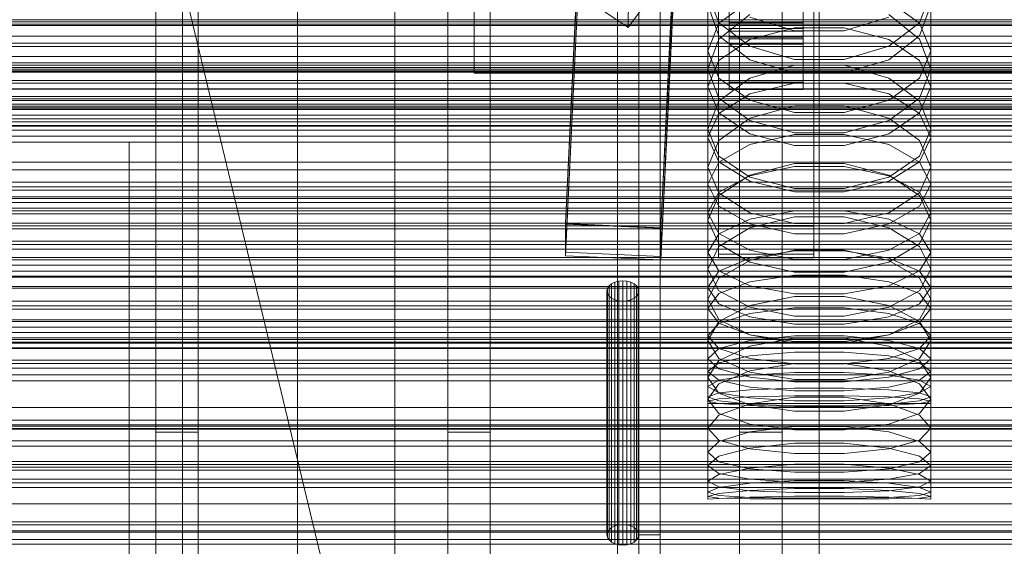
# Model space of a CAD drawing. Header units: millimetres. Extents: x -3490 to 61924, y -72580 to 6847.
# Tile 135 of 256: x -281 to -95, y -34676 to -34577. Entities that reach past the tile are written whole.
import ezdxf

# ---------------------------------------------------------------- set-up
doc = ezdxf.new("R2010")
doc.units = ezdxf.units.MM
for name, color, linetype, lineweight in [('COTAS_O', 1, 'Continuous', 0), ('COTAS_P', 1, 'Continuous', 0), ('frontal_briquetadora', 7, 'Continuous', 0), ('frontal_C01', 7, 'Continuous', 0), ('frontal_C02', 7, 'Continuous', 0), ('frontal_C03', 7, 'Continuous', 0), ('frontal_mezcladora', 7, 'Continuous', 0), ('frontal_secador', 7, 'Continuous', 0)]:
    doc.layers.add(name, color=color, linetype=linetype, lineweight=lineweight)
doc.dimstyles.new('R19_100', dxfattribs={"dimtxt": 250, "dimasz": 150, "dimexe": 150, "dimexo": 80, "dimgap": 100, "dimtad": 1, "dimtih": 1, "dimtoh": 1, "dimdsep": 46, "dimcen": 0.09, "dimadec": 0, "dimazin": 0, "dimtfac": 1, "dimtdec": 4, "dimtofl": 0, "dimtmove": 0, "dimatfit": 3, "dimfxl": 1, "dimtolj": 1, "dimtzin": 0, "dimarcsym": 0})

# ---------------------------------------------------------------- blocks, each defined once
blk = doc.blocks.new('DIM_R29_52')
at = {"layer": 'COTAS_P'}
for p, q in [((-1750, -34600), (-1600, -34555)), ((2600, -34600), (2450, -34555)), ((-1750, -35500), (-1750, -34600)), ((-1750, -34600), (2600, -34600)), ((-1750, -34600), (-1600, -34645)), ((2600, -34600), (2450, -34645)), ((2600, -35500), (2600, -34600))]:
    blk.add_line(p, q, dxfattribs=at)
blk.add_text('4350 P', height=250, dxfattribs=at).set_placement((425, -34500))
blk = doc.blocks.new('DIM_R29_58')
at = {"layer": 'COTAS_P'}
for p, q in [((-150, -32300), (550, -32300)), ((550, -32300), (505, -32450)), ((550, -34900), (550, -32300)), ((550, -32300), (595, -32450)), ((550, -34900), (505, -34750)), ((550, -34900), (595, -34750)), ((-150, -34900), (550, -34900))]:
    blk.add_line(p, q, dxfattribs=at)
blk.add_text('2600 P', height=250, rotation=90, dxfattribs=at).set_placement((450, -33600))
blk = doc.blocks.new('DIM_R29_60')
at = {"layer": 'COTAS_O'}
for p, q in [((-650, -33700), (50, -33700)), ((50, -33700), (5, -33850)), ((50, -34900), (50, -33700)), ((50, -33700), (95, -33850)), ((50, -34900), (5, -34750)), ((50, -34900), (95, -34750)), ((-650, -34900), (50, -34900))]:
    blk.add_line(p, q, dxfattribs=at)
blk.add_text('1200 O', height=250, rotation=90, dxfattribs=at).set_placement((-50, -34300))
blk = doc.blocks.new('DIM_R29_61')
at = {"layer": 'COTAS_O'}
for p, q in [((-650, -34200), (-500, -34155)), ((650, -34200), (500, -34155)), ((-650, -34900), (-650, -34200)), ((-650, -34200), (650, -34200)), ((-650, -34200), (-500, -34245)), ((650, -34200), (500, -34245)), ((650, -34900), (650, -34200))]:
    blk.add_line(p, q, dxfattribs=at)
blk.add_text('1300 O', height=250, dxfattribs=at).set_placement((0, -34100))
blk = doc.blocks.new('DIM_R29_66')
at = {"layer": 'COTAS_P'}
for p, q in [((-305, -34680), (395, -34680)), ((395, -34680), (350, -34830)), ((395, -36000), (395, -34680)), ((395, -34680), (440, -34830)), ((395, -36000), (350, -35850)), ((395, -36000), (440, -35850)), ((-305, -36000), (395, -36000))]:
    blk.add_line(p, q, dxfattribs=at)
blk.add_text('1320 P', height=250, rotation=90, dxfattribs=at).set_placement((295, -35340))

msp = doc.modelspace()

# ---------------------------------------------------------------- linework, layer by layer
at = {"layer": 'frontal_briquetadora'}
for p, q in [((-430, -33820), (-223.45, -34680)), ((-210, -34680), (-210, -33820)), ((-210, -34680), (-210, -34260)), ((-210, -34680), (-210, -34305)), ((-164, -34454.149), (-164, -34674)), ((-160, -34674), (-160, -34454.149)), ((-210, -34471), (-210, -34680)), ((-160, -34478.149), (-160, -34698)), ((-160, -34703.142), (-160, -34483.291)), ((-160, -34483.291), (-160, -34691.652)), ((-160, -34698.08), (-160, -34489.719)), ((-160, -34489.719), (-160, -34692.717)), ((-168, -34689.16), (-168, -34492.29)), ((-164, -34695.288), (-164, -34492.29)), ((-160, -34695.288), (-160, -34492.29)), ((-160, -34492.29), (-160, -34689.16)), ((-210, -34496), (-210, -34680)), ((-168, -34497.432), (-168, -34694.302)), ((-160, -34694.302), (-160, -34497.432)), ((-195, -34580), (-195, -34530)), ((-195, -34537), (-195, -34587)), ((-160, -34572.218), (-160, -34584.801)), ((-160, -34572.623), (-160, -34585.182)), ((-160, -34585.562), (-160, -34573.027)), ((-151, -34571.912), (-151, -34586.193)), ((-151, -34571.912), (-148.92, -34577.459)), ((-143.093, -34573.39), (-148.92, -34577.548)), ((-111.08, -34577.548), (-116.907, -34573.39)), ((-111.08, -34577.459), (-109, -34571.912)), ((-109, -34571.912), (-109, -34586.193)), ((-151, -34574.101), (-148.92, -34579.916)), ((-111.08, -34579.916), (-109, -34574.101)), ((-143.094, -34575.925), (-148.92, -34580.562)), ((-134.674, -34578.991), (-143.094, -34576.409)), ((-116.906, -34576.409), (-125.326, -34578.991)), ((-111.08, -34580.562), (-116.906, -34575.925)), ((-148.92, -34577.548), (-151, -34582.734)), ((-148.92, -34577.459), (-143.093, -34581.907)), ((-143.093, -34580.641), (-134.673, -34578.443)), ((-125.326, -34578.991), (-134.674, -34578.991)), ((-134.673, -34578.443), (-125.327, -34578.443)), ((-125.327, -34578.443), (-116.907, -34580.641)), ((-116.907, -34581.907), (-111.08, -34577.459)), ((-109, -34582.734), (-111.08, -34577.548)), ((-195, -34587), (-195, -34580)), ((195, -34580), (-195, -34580)), ((-148.92, -34580.562), (-151, -34586.193)), ((-148.92, -34579.916), (-143.094, -34584.461)), ((-148.92, -34584.6), (-143.093, -34580.641)), ((-116.907, -34580.641), (-111.08, -34584.6)), ((-116.906, -34584.461), (-111.08, -34579.916)), ((-109, -34586.193), (-111.08, -34580.562)), ((-151, -34582.734), (-151, -34597.535)), ((-151, -34582.734), (-148.92, -34587.919)), ((-143.093, -34581.907), (-134.673, -34584.376)), ((-125.327, -34584.376), (-116.907, -34581.907)), ((-111.08, -34587.919), (-109, -34582.734)), ((-109, -34582.734), (-109, -34597.535)), ((-151, -34589.538), (-148.92, -34584.6)), ((-143.094, -34584.461), (-134.674, -34586.939)), ((-134.673, -34584.376), (-125.327, -34584.376)), ((-125.326, -34586.939), (-116.906, -34584.461)), ((-111.08, -34584.6), (-109, -34589.538)), ((-160, -34584.801), (-160, -34596.589)), ((-160, -34585.182), (-160, -34596.944)), ((-160, -34597.299), (-160, -34585.562)), ((-148.92, -34591.656), (-151, -34586.193)), ((-143.094, -34587.908), (-134.674, -34585.444)), ((-134.674, -34585.444), (-125.326, -34585.444)), ((-125.326, -34585.444), (-116.906, -34587.908)), ((-109, -34586.193), (-111.08, -34591.656)), ((195, -34587), (-195, -34587)), ((-148.92, -34592.262), (-143.094, -34587.908)), ((-148.92, -34587.919), (-143.093, -34592.078)), ((-134.674, -34586.939), (-125.326, -34586.939)), ((-116.907, -34592.078), (-111.08, -34587.919)), ((-116.906, -34587.908), (-111.08, -34592.262)), ((-151, -34589.538), (-151, -34604.666)), ((-148.92, -34594.475), (-151, -34589.538)), ((-143.093, -34590.901), (-134.673, -34588.873)), ((-134.673, -34588.873), (-125.327, -34588.873)), ((-125.327, -34588.873), (-116.907, -34590.901)), ((-109, -34589.538), (-111.08, -34594.475)), ((-109, -34589.538), (-109, -34604.666)), ((-148.92, -34594.554), (-143.093, -34590.901)), ((-143.094, -34595.915), (-148.92, -34591.656)), ((-148.92, -34591.656), (-143.094, -34595.915)), ((-143.093, -34592.078), (-134.673, -34594.385)), ((-125.327, -34594.385), (-116.907, -34592.078)), ((-116.907, -34590.901), (-111.08, -34594.554)), ((-111.08, -34591.656), (-116.906, -34595.915)), ((-116.906, -34595.915), (-111.08, -34591.656)), ((-151, -34597.535), (-148.92, -34592.262)), ((-134.674, -34593.122), (-143.094, -34595.48)), ((-125.326, -34593.122), (-134.674, -34593.122)), ((-116.906, -34595.48), (-125.326, -34593.122)), ((-111.08, -34592.262), (-109, -34597.535)), ((-151, -34599.11), (-148.92, -34594.554)), ((-143.093, -34598.435), (-148.92, -34594.475)), ((-143.094, -34595.48), (-148.92, -34599.639)), ((-134.673, -34594.385), (-125.327, -34594.385)), ((-111.08, -34594.475), (-116.907, -34598.435)), ((-111.08, -34599.639), (-116.906, -34595.48)), ((-111.08, -34594.554), (-109, -34599.11)), ((-160, -34596.589), (-160, -34607.552)), ((-160, -34596.944), (-160, -34607.881)), ((-160, -34608.209), (-160, -34597.299)), ((-148.92, -34602.633), (-151, -34597.535)), ((-134.674, -34598.232), (-143.094, -34595.915)), ((-143.094, -34595.915), (-134.674, -34598.232)), ((-116.906, -34595.915), (-125.326, -34598.232)), ((-125.326, -34598.232), (-116.906, -34595.915)), ((-109, -34597.535), (-111.08, -34602.634)), ((-151, -34599.11), (-151, -34614.698)), ((-151, -34599.11), (-148.92, -34603.666)), ((-134.673, -34600.632), (-143.093, -34598.435)), ((-134.673, -34598.547), (-143.093, -34600.4)), ((-125.326, -34598.232), (-134.674, -34598.232)), ((-125.327, -34598.547), (-134.673, -34598.547)), ((-116.907, -34598.435), (-125.327, -34600.632)), ((-116.907, -34600.4), (-125.327, -34598.547)), ((-111.08, -34603.666), (-109, -34599.11)), ((-109, -34599.11), (-109, -34614.698)), ((-148.92, -34599.639), (-151, -34604.666)), ((-143.093, -34600.4), (-148.92, -34603.738)), ((-125.327, -34600.632), (-134.673, -34600.632)), ((-111.08, -34603.738), (-116.907, -34600.4)), ((-109, -34604.666), (-111.08, -34599.639)), ((-143.094, -34606.596), (-148.92, -34602.633)), ((-111.08, -34602.634), (-116.906, -34606.596)), ((-148.92, -34603.738), (-151, -34607.901)), ((-151, -34604.666), (-148.92, -34609.515)), ((-148.92, -34603.666), (-143.093, -34607.319)), ((-134.674, -34603.999), (-143.094, -34606.192)), ((-143.093, -34606.298), (-134.673, -34604.564)), ((-125.326, -34603.999), (-134.674, -34603.999)), ((-134.673, -34604.564), (-125.327, -34604.564)), ((-125.327, -34604.564), (-116.907, -34606.298)), ((-116.906, -34606.192), (-125.326, -34603.999)), ((-116.907, -34607.319), (-111.08, -34603.666)), ((-109, -34607.901), (-111.08, -34603.738)), ((-111.08, -34609.515), (-109, -34604.666)), ((-143.094, -34606.192), (-148.92, -34610.051)), ((-148.92, -34609.422), (-143.093, -34606.298)), ((-134.674, -34608.746), (-143.094, -34606.596)), ((-116.906, -34606.596), (-125.326, -34608.746)), ((-116.907, -34606.298), (-111.08, -34609.422)), ((-111.08, -34610.051), (-116.906, -34606.192)), ((-160, -34607.552), (-160, -34617.661)), ((-160, -34607.881), (-160, -34617.962)), ((-160, -34618.263), (-160, -34608.209)), ((-151, -34607.901), (-151, -34623.913)), ((-151, -34607.901), (-148.92, -34612.065)), ((-143.093, -34607.319), (-134.673, -34609.347)), ((-125.326, -34608.746), (-134.674, -34608.746)), ((-125.327, -34609.347), (-116.907, -34607.319)), ((-111.08, -34612.065), (-109, -34607.901)), ((-109, -34607.901), (-109, -34623.913)), ((-151, -34613.318), (-148.92, -34609.422)), ((-148.92, -34610.051), (-151, -34614.698)), ((-148.92, -34609.515), (-143.094, -34613.274)), ((-134.673, -34609.347), (-125.327, -34609.347)), ((-116.906, -34613.274), (-111.08, -34609.515)), ((-111.08, -34609.422), (-109, -34613.318)), ((-109, -34614.698), (-111.08, -34610.051)), ((-148.92, -34612.065), (-143.093, -34615.403)), ((-116.907, -34615.403), (-111.08, -34612.065)), ((-151, -34613.318), (-151, -34629.59)), ((-148.92, -34617.214), (-151, -34613.318)), ((-143.094, -34613.274), (-134.674, -34615.311)), ((-143.094, -34616.105), (-134.674, -34614.083)), ((-143.093, -34614.479), (-134.673, -34612.927)), ((-134.674, -34614.083), (-125.326, -34614.083)), ((-134.673, -34612.927), (-125.327, -34612.927)), ((-125.327, -34612.927), (-116.907, -34614.479)), ((-125.326, -34615.311), (-116.906, -34613.274)), ((-125.326, -34614.083), (-116.906, -34616.105)), ((-109, -34613.318), (-111.08, -34617.214)), ((-109, -34613.318), (-109, -34629.59)), ((-148.92, -34619.163), (-151, -34614.698)), ((-148.92, -34617.275), (-143.093, -34614.479)), ((-148.92, -34619.655), (-143.094, -34616.105)), ((-143.093, -34615.403), (-134.673, -34617.256)), ((-134.674, -34615.311), (-125.326, -34615.311)), ((-125.327, -34617.256), (-116.907, -34615.403)), ((-116.907, -34614.479), (-111.08, -34617.275)), ((-116.906, -34616.105), (-111.08, -34619.655)), ((-109, -34614.698), (-111.08, -34619.163)), ((-160, -34617.661), (-160, -34626.89)), ((-160, -34617.962), (-160, -34627.164)), ((-151, -34620.762), (-148.92, -34617.275)), ((-143.093, -34620.338), (-148.92, -34617.214)), ((-134.673, -34617.256), (-125.327, -34617.256)), ((-111.08, -34617.214), (-116.907, -34620.338)), ((-111.08, -34617.275), (-109, -34620.762)), ((-160, -34627.437), (-160, -34618.263)), ((-151, -34623.913), (-148.92, -34619.655)), ((-143.094, -34622.61), (-148.92, -34619.163)), ((-111.08, -34619.163), (-116.906, -34622.61)), ((-111.08, -34619.655), (-109, -34623.913)), ((-151, -34620.762), (-151, -34637.392)), ((-151, -34620.762), (-148.92, -34624.249)), ((-134.674, -34620.353), (-143.094, -34622.259)), ((-134.673, -34622.072), (-143.093, -34620.338)), ((-134.673, -34620.476), (-143.093, -34621.842)), ((-125.326, -34620.353), (-134.674, -34620.353)), ((-125.327, -34620.476), (-134.673, -34620.476)), ((-116.907, -34620.338), (-125.327, -34622.072)), ((-116.907, -34621.842), (-125.327, -34620.476)), ((-116.906, -34622.259), (-125.326, -34620.353)), ((-111.08, -34624.249), (-109, -34620.762)), ((-109, -34620.762), (-109, -34637.392)), ((-143.093, -34621.842), (-148.92, -34624.303)), ((-143.094, -34622.259), (-148.92, -34625.598)), ((-134.674, -34624.472), (-143.094, -34622.61)), ((-125.327, -34622.072), (-134.673, -34622.072)), ((-116.906, -34622.61), (-125.326, -34624.472)), ((-111.08, -34624.303), (-116.907, -34621.842)), ((-111.08, -34625.598), (-116.906, -34622.259)), ((-148.92, -34627.982), (-151, -34623.913)), ((-148.92, -34624.303), (-151, -34627.373)), ((-148.92, -34624.249), (-143.093, -34627.045)), ((-143.093, -34626.287), (-134.673, -34625.047)), ((-125.326, -34624.472), (-134.674, -34624.472)), ((-134.673, -34625.047), (-125.327, -34625.047)), ((-125.327, -34625.047), (-116.907, -34626.287)), ((-116.907, -34627.045), (-111.08, -34624.249)), ((-109, -34623.913), (-111.08, -34627.982)), ((-109, -34627.373), (-111.08, -34624.303)), ((-169.898, -34627.538), (-169.598, -34627.073)), ((-169.598, -34627.073), (-169.121, -34626.674)), ((-169.598, -34627.073), (-169.598, -34673.036)), ((-169.121, -34626.674), (-168.5, -34626.367)), ((-169.121, -34626.674), (-169.121, -34672.636)), ((-168.5, -34626.367), (-167.776, -34626.175)), ((-168.5, -34626.367), (-168.5, -34672.33)), ((-167.776, -34626.175), (-167, -34626.109)), ((-167.776, -34626.175), (-167.776, -34672.137)), ((-167, -34626.109), (-166.224, -34626.175)), ((-167, -34626.109), (-167, -34672.072)), ((-166.224, -34626.175), (-165.5, -34626.367)), ((-166.224, -34626.175), (-166.224, -34672.137)), ((-165.5, -34626.367), (-164.879, -34626.674)), ((-165.5, -34626.367), (-165.5, -34672.33)), ((-164.879, -34626.674), (-164.402, -34627.073)), ((-164.879, -34626.674), (-164.879, -34672.636)), ((-164.402, -34627.073), (-164.102, -34627.538)), ((-164.402, -34627.073), (-164.402, -34673.036)), ((-160, -34626.89), (-160, -34635.216)), ((-160, -34627.164), (-160, -34635.461)), ((-148.92, -34625.598), (-151, -34629.59)), ((-148.92, -34628.522), (-143.093, -34626.287)), ((-143.093, -34627.045), (-134.673, -34628.597)), ((-125.327, -34628.597), (-116.907, -34627.045)), ((-116.907, -34626.287), (-111.08, -34628.522)), ((-109, -34629.59), (-111.08, -34625.598)), ((-170, -34628.037), (-169.898, -34627.538)), ((-169.898, -34628.536), (-170, -34628.037)), ((-170, -34674), (-170, -34628.037)), ((-169.898, -34627.538), (-169.898, -34673.501)), ((-169.598, -34629.002), (-169.898, -34628.536)), ((-169.898, -34628.536), (-169.898, -34674.499)), ((-169.121, -34629.401), (-169.598, -34629.002)), ((-169.598, -34629.002), (-169.598, -34674.964)), ((-164.402, -34629.002), (-164.879, -34629.401)), ((-164.102, -34628.536), (-164.402, -34629.002)), ((-164.402, -34629.002), (-164.402, -34674.964)), ((-164.102, -34627.538), (-164, -34628.037)), ((-164.102, -34627.538), (-164.102, -34673.501)), ((-164, -34628.037), (-164.102, -34628.536)), ((-164.102, -34628.536), (-164.102, -34674.499)), ((-164, -34628.037), (-164, -34674)), ((-160, -34635.706), (-160, -34627.437)), ((-151, -34627.373), (-151, -34644.321)), ((-151, -34627.373), (-148.92, -34630.442)), ((-151, -34631.309), (-148.92, -34628.522)), ((-143.094, -34631.109), (-148.92, -34627.982)), ((-134.674, -34629.063), (-143.094, -34630.791)), ((-125.326, -34629.063), (-134.674, -34629.063)), ((-134.673, -34628.597), (-125.327, -34628.597)), ((-116.906, -34630.791), (-125.326, -34629.063)), ((-111.08, -34627.982), (-116.906, -34631.109)), ((-111.08, -34630.442), (-109, -34627.373)), ((-111.08, -34628.522), (-109, -34631.309)), ((-109, -34627.373), (-109, -34644.321)), ((-168.5, -34629.707), (-169.121, -34629.401)), ((-169.121, -34629.401), (-169.121, -34675.364)), ((-167.776, -34629.9), (-168.5, -34629.707)), ((-168.5, -34629.707), (-168.5, -34675.67)), ((-167, -34629.966), (-167.776, -34629.9)), ((-167.776, -34629.9), (-167.776, -34675.863)), ((-166.224, -34629.9), (-167, -34629.966)), ((-167, -34629.966), (-167, -34675.928)), ((-165.5, -34629.707), (-166.224, -34629.9)), ((-166.224, -34629.9), (-166.224, -34675.863)), ((-164.879, -34629.401), (-165.5, -34629.707)), ((-165.5, -34629.707), (-165.5, -34675.67)), ((-164.879, -34629.401), (-164.879, -34675.364)), ((-151, -34629.59), (-148.92, -34633.39)), ((-148.92, -34630.442), (-143.093, -34632.904)), ((-143.094, -34630.791), (-148.92, -34633.807)), ((-116.907, -34632.904), (-111.08, -34630.442)), ((-111.08, -34633.807), (-116.906, -34630.791)), ((-111.08, -34633.39), (-109, -34629.59)), ((-151, -34631.309), (-151, -34648.447)), ((-148.92, -34634.097), (-151, -34631.309)), ((-148.92, -34634.139), (-143.093, -34632.248)), ((-134.674, -34632.791), (-143.094, -34631.109)), ((-143.093, -34632.248), (-134.673, -34631.199)), ((-143.093, -34632.904), (-134.673, -34634.27)), ((-125.326, -34632.791), (-134.674, -34632.791)), ((-134.673, -34631.199), (-125.327, -34631.199)), ((-125.327, -34631.199), (-116.907, -34632.248)), ((-125.327, -34634.27), (-116.907, -34632.904)), ((-116.906, -34631.109), (-125.326, -34632.791)), ((-116.907, -34632.248), (-111.08, -34634.139)), ((-109, -34631.309), (-111.08, -34634.097)), ((-109, -34631.309), (-109, -34648.447)), ((-148.92, -34633.807), (-151, -34637.392)), ((-151, -34636.498), (-148.92, -34634.139)), ((-148.92, -34633.39), (-143.094, -34636.299)), ((-143.093, -34636.332), (-148.92, -34634.097)), ((-134.673, -34634.27), (-125.327, -34634.27)), ((-111.08, -34634.097), (-116.907, -34636.332)), ((-116.906, -34636.299), (-111.08, -34633.39)), ((-109, -34637.392), (-111.08, -34633.807)), ((-111.08, -34634.139), (-109, -34636.498)), ((-160, -34635.216), (-160, -34642.617)), ((-160, -34635.461), (-160, -34642.833)), ((-160, -34643.049), (-160, -34635.706)), ((-151, -34636.498), (-151, -34653.884)), ((-151, -34636.498), (-148.92, -34638.856)), ((-143.094, -34636.299), (-134.674, -34637.86)), ((-134.673, -34637.572), (-143.093, -34636.332)), ((-134.673, -34636.493), (-143.093, -34637.349)), ((-125.327, -34636.493), (-134.673, -34636.493)), ((-116.907, -34636.332), (-125.327, -34637.572)), ((-116.907, -34637.349), (-125.327, -34636.493)), ((-125.326, -34637.86), (-116.906, -34636.299)), ((-111.08, -34638.856), (-109, -34636.498)), ((-109, -34636.498), (-109, -34653.884)), ((-148.92, -34640.781), (-151, -34637.392)), ((-143.093, -34637.349), (-148.92, -34638.892)), ((-148.92, -34641.151), (-143.094, -34638.466)), ((-143.094, -34638.466), (-134.674, -34636.92)), ((-134.674, -34636.92), (-125.326, -34636.92)), ((-134.674, -34637.86), (-125.326, -34637.86)), ((-125.327, -34637.572), (-134.673, -34637.572)), ((-125.326, -34636.92), (-116.906, -34638.466)), ((-111.08, -34638.892), (-116.907, -34637.349)), ((-116.906, -34638.466), (-111.08, -34641.151)), ((-109, -34637.392), (-111.08, -34640.781)), ((-148.92, -34638.892), (-151, -34640.815)), ((-148.92, -34638.856), (-143.093, -34640.747)), ((-148.92, -34641.573), (-143.093, -34640.265)), ((-143.093, -34640.265), (-134.673, -34639.539)), ((-134.673, -34639.539), (-125.327, -34639.539)), ((-125.327, -34639.539), (-116.907, -34640.265)), ((-116.907, -34640.747), (-111.08, -34638.856)), ((-116.907, -34640.265), (-111.08, -34641.573)), ((-109, -34640.815), (-111.08, -34638.892)), ((-151, -34640.815), (-151, -34658.409)), ((-151, -34640.815), (-148.92, -34642.739)), ((-151, -34644.321), (-148.92, -34641.151)), ((-151, -34643.204), (-148.92, -34641.573)), ((-143.094, -34643.357), (-148.92, -34640.781)), ((-134.674, -34641.675), (-143.094, -34643.097)), ((-143.093, -34640.747), (-134.673, -34641.797)), ((-125.326, -34641.675), (-134.674, -34641.675)), ((-134.673, -34641.797), (-125.327, -34641.797)), ((-125.327, -34641.797), (-116.907, -34640.747)), ((-116.906, -34643.097), (-125.326, -34641.675)), ((-111.08, -34640.781), (-116.906, -34643.357)), ((-111.08, -34642.739), (-109, -34640.815)), ((-111.08, -34641.151), (-109, -34644.321)), ((-111.08, -34641.573), (-109, -34643.204)), ((-109, -34640.815), (-109, -34658.409)), ((-160, -34642.617), (-160, -34649.075)), ((-160, -34642.833), (-160, -34649.261)), ((-160, -34649.447), (-160, -34643.049)), ((-151, -34643.204), (-151, -34660.914)), ((-148.92, -34644.835), (-151, -34643.204)), ((-148.92, -34642.739), (-143.093, -34644.281)), ((-143.094, -34643.097), (-148.92, -34645.558)), ((-148.92, -34644.859), (-143.093, -34643.905)), ((-134.674, -34644.733), (-143.094, -34643.357)), ((-143.093, -34643.905), (-134.673, -34643.376)), ((-134.673, -34643.376), (-125.327, -34643.376)), ((-125.327, -34643.376), (-116.907, -34643.905)), ((-116.906, -34643.357), (-125.326, -34644.733)), ((-116.907, -34644.281), (-111.08, -34642.739)), ((-116.907, -34643.905), (-111.08, -34644.859)), ((-111.08, -34645.558), (-116.906, -34643.097)), ((-109, -34643.204), (-111.08, -34644.835)), ((-109, -34643.204), (-109, -34660.914)), ((-148.92, -34647.291), (-151, -34644.321)), ((-151, -34646.048), (-148.92, -34644.859)), ((-148.92, -34645.558), (-151, -34648.447)), ((-143.093, -34646.144), (-148.92, -34644.835)), ((-143.093, -34644.281), (-134.673, -34645.137)), ((-125.326, -34644.733), (-134.674, -34644.733)), ((-134.673, -34645.137), (-125.327, -34645.137)), ((-125.327, -34645.137), (-116.907, -34644.281)), ((-111.08, -34644.835), (-116.907, -34646.144)), ((-109, -34644.321), (-111.08, -34647.291)), ((-111.08, -34644.859), (-109, -34646.048)), ((-109, -34648.447), (-111.08, -34645.558)), ((-151, -34646.048), (-151, -34663.894)), ((-151, -34646.048), (-148.92, -34647.238)), ((-148.92, -34647.254), (-151, -34647.998)), ((-143.093, -34646.656), (-148.92, -34647.254)), ((-148.92, -34647.238), (-143.093, -34648.191)), ((-143.094, -34649.528), (-148.92, -34647.291)), ((-134.673, -34646.869), (-143.093, -34646.144)), ((-134.673, -34646.325), (-143.093, -34646.656)), ((-125.327, -34646.325), (-134.673, -34646.325)), ((-125.327, -34646.869), (-134.673, -34646.869)), ((-116.907, -34646.144), (-125.327, -34646.869)), ((-116.907, -34646.656), (-125.327, -34646.325)), ((-111.08, -34647.254), (-116.907, -34646.656)), ((-116.907, -34648.191), (-111.08, -34647.238)), ((-111.08, -34647.291), (-116.906, -34649.528)), ((-111.08, -34647.238), (-109, -34646.048)), ((-109, -34647.998), (-111.08, -34647.254)), ((-109, -34646.048), (-109, -34663.894)), ((-160, -34649.075), (-160, -34654.572)), ((-160, -34649.261), (-160, -34654.728)), ((-160, -34654.883), (-160, -34649.447)), ((-151, -34647.998), (-151, -34665.938)), ((-151, -34647.998), (-148.92, -34648.743)), ((-151, -34648.799), (-148.92, -34648.352)), ((-151, -34648.447), (-148.92, -34651.133)), ((-151, -34648.799), (-151, -34666.778)), ((-148.92, -34649.246), (-151, -34648.799)), ((-151, -34649.25), (-151, -34667.25)), ((-151, -34649.25), (-148.92, -34649.25)), ((-148.92, -34648.352), (-143.093, -34647.994)), ((-148.92, -34648.743), (-143.093, -34649.34)), ((-143.093, -34649.605), (-148.92, -34649.246)), ((-148.92, -34649.25), (-143.093, -34649.25)), ((-143.094, -34649.303), (-148.92, -34651.424)), ((-134.674, -34648.069), (-143.094, -34649.303)), ((-134.674, -34650.715), (-143.094, -34649.528)), ((-143.093, -34647.994), (-134.673, -34647.795)), ((-143.093, -34648.191), (-134.673, -34648.721)), ((-143.093, -34649.25), (-134.673, -34649.25)), ((-143.093, -34649.34), (-134.673, -34649.671)), ((-134.673, -34649.804), (-143.093, -34649.605)), ((-125.326, -34648.069), (-134.674, -34648.069)), ((-134.673, -34647.795), (-125.327, -34647.795)), ((-134.673, -34648.721), (-125.327, -34648.721)), ((-134.673, -34649.25), (-125.327, -34649.25)), ((-125.327, -34647.795), (-116.907, -34647.994)), ((-125.327, -34648.721), (-116.907, -34648.191)), ((-125.327, -34649.25), (-116.907, -34649.25)), ((-125.327, -34649.671), (-116.907, -34649.34)), ((-116.907, -34649.605), (-125.327, -34649.804)), ((-116.906, -34649.303), (-125.326, -34648.069)), ((-116.906, -34649.528), (-125.326, -34650.715)), ((-116.907, -34647.994), (-111.08, -34648.352)), ((-116.907, -34649.34), (-111.08, -34648.743)), ((-111.08, -34649.246), (-116.907, -34649.605)), ((-116.907, -34649.25), (-111.08, -34649.25)), ((-111.08, -34651.424), (-116.906, -34649.303)), ((-111.08, -34648.743), (-109, -34647.998)), ((-111.08, -34648.352), (-109, -34648.799)), ((-111.08, -34651.133), (-109, -34648.447)), ((-109, -34648.799), (-111.08, -34649.246)), ((-111.08, -34649.25), (-109, -34649.25)), ((-109, -34647.998), (-109, -34665.938)), ((-109, -34648.799), (-109, -34666.778)), ((-109, -34649.25), (-109, -34667.25)), ((-148.92, -34651.424), (-151, -34653.884)), ((-148.92, -34651.133), (-143.094, -34653.142)), ((-125.326, -34650.715), (-134.674, -34650.715)), ((-134.673, -34649.671), (-125.327, -34649.671)), ((-125.327, -34649.804), (-134.673, -34649.804)), ((-116.906, -34653.142), (-111.08, -34651.133)), ((-109, -34653.884), (-111.08, -34651.424)), ((-143.094, -34653.142), (-134.674, -34654.2)), ((-125.326, -34654.2), (-116.906, -34653.142)), ((-160, -34654.572), (-160, -34659.095)), ((-160, -34654.728), (-160, -34659.221)), ((-160, -34659.345), (-160, -34654.883)), ((-148.92, -34656.141), (-151, -34653.884)), ((-148.92, -34656.382), (-143.094, -34654.607)), ((-143.094, -34654.607), (-134.674, -34653.565)), ((-134.674, -34653.565), (-125.326, -34653.565)), ((-134.674, -34654.2), (-125.326, -34654.2)), ((-125.326, -34653.565), (-116.906, -34654.607)), ((-116.906, -34654.607), (-111.08, -34656.382)), ((-109, -34653.884), (-111.08, -34656.141)), ((-151, -34658.409), (-148.92, -34656.382)), ((-143.094, -34657.802), (-148.92, -34656.141)), ((-134.674, -34656.722), (-143.094, -34657.636)), ((-125.326, -34656.723), (-134.674, -34656.722)), ((-116.906, -34657.636), (-125.326, -34656.723)), ((-111.08, -34656.141), (-116.906, -34657.802)), ((-111.08, -34656.382), (-109, -34658.409)), ((-148.92, -34660.23), (-151, -34658.409)), ((-143.094, -34657.636), (-148.92, -34659.178)), ((-134.674, -34658.667), (-143.094, -34657.802)), ((-125.326, -34658.667), (-134.674, -34658.667)), ((-116.906, -34657.802), (-125.326, -34658.667)), ((-111.08, -34659.178), (-116.906, -34657.636)), ((-109, -34658.409), (-111.08, -34660.23)), ((-160, -34659.095), (-160, -34662.632)), ((-160, -34659.221), (-160, -34662.727)), ((-160, -34662.82), (-160, -34659.345)), ((-148.92, -34659.178), (-151, -34660.914)), ((-143.094, -34661.54), (-148.92, -34660.23)), ((-134.674, -34660.692), (-143.094, -34661.41)), ((-125.326, -34660.692), (-134.674, -34660.692)), ((-116.906, -34661.41), (-125.326, -34660.692)), ((-111.08, -34660.23), (-116.906, -34661.54)), ((-109, -34660.914), (-111.08, -34659.178)), ((-151, -34660.914), (-148.92, -34662.441)), ((-148.92, -34662.6), (-151, -34663.894)), ((-143.094, -34661.41), (-148.92, -34662.6)), ((-148.92, -34662.441), (-143.094, -34663.515)), ((-134.674, -34662.209), (-143.094, -34661.54)), ((-125.326, -34662.209), (-134.674, -34662.209)), ((-116.906, -34661.54), (-125.326, -34662.209)), ((-111.08, -34662.6), (-116.906, -34661.41)), ((-116.906, -34663.515), (-111.08, -34662.441)), ((-111.08, -34662.441), (-109, -34660.914)), ((-109, -34663.894), (-111.08, -34662.6)), ((-160, -34662.632), (-160, -34665.174)), ((-160, -34662.727), (-160, -34665.237)), ((-160, -34665.3), (-160, -34662.82)), ((-148.92, -34664.979), (-151, -34663.894)), ((-148.92, -34665.088), (-143.094, -34664.254)), ((-143.094, -34663.515), (-134.674, -34664.053)), ((-143.094, -34664.254), (-134.674, -34663.732)), ((-134.674, -34663.732), (-125.326, -34663.732)), ((-134.674, -34664.053), (-125.326, -34664.053)), ((-125.326, -34664.053), (-116.906, -34663.515)), ((-125.326, -34663.732), (-116.906, -34664.254)), ((-116.906, -34664.254), (-111.08, -34665.088)), ((-109, -34663.894), (-111.08, -34664.979)), ((-160, -34665.174), (-160, -34666.715)), ((-160, -34665.237), (-160, -34666.747)), ((-160, -34666.778), (-160, -34665.3)), ((-151, -34665.938), (-148.92, -34665.088)), ((-148.92, -34666.577), (-151, -34665.938)), ((-148.92, -34666.225), (-151, -34666.778)), ((-143.094, -34665.696), (-148.92, -34664.979)), ((-143.094, -34665.629), (-148.92, -34666.225)), ((-134.674, -34665.239), (-143.094, -34665.629)), ((-134.674, -34666.036), (-143.094, -34665.696)), ((-125.326, -34665.239), (-134.674, -34665.239)), ((-125.326, -34666.036), (-134.674, -34666.036)), ((-116.906, -34665.629), (-125.326, -34665.239)), ((-116.906, -34665.696), (-125.326, -34666.036)), ((-111.08, -34664.979), (-116.906, -34665.696)), ((-111.08, -34666.225), (-116.906, -34665.629)), ((-111.08, -34665.088), (-109, -34665.938)), ((-109, -34665.938), (-111.08, -34666.577)), ((-109, -34666.778), (-111.08, -34666.225)), ((-160, -34666.715), (-160, -34667.25)), ((-160, -34666.747), (-160, -34667.25)), ((-160, -34667.25), (-160, -34666.778)), ((-151, -34666.778), (-148.92, -34667.119)), ((-148.92, -34667.144), (-151, -34667.25)), ((-143.094, -34666.937), (-148.92, -34666.577)), ((-143.094, -34666.906), (-148.92, -34667.144)), ((-148.92, -34667.119), (-143.094, -34667.24)), ((-134.674, -34666.715), (-143.094, -34666.906)), ((-134.674, -34667.078), (-143.094, -34666.937)), ((-143.094, -34667.24), (-134.674, -34667.248)), ((-125.326, -34666.715), (-134.674, -34666.715)), ((-125.326, -34667.078), (-134.674, -34667.078)), ((-134.674, -34667.248), (-125.326, -34667.248)), ((-116.906, -34666.906), (-125.326, -34666.715)), ((-116.906, -34666.937), (-125.326, -34667.078)), ((-125.326, -34667.248), (-116.906, -34667.24)), ((-111.08, -34666.577), (-116.906, -34666.937)), ((-111.08, -34667.144), (-116.906, -34666.906)), ((-116.906, -34667.24), (-111.08, -34667.119)), ((-111.08, -34667.119), (-109, -34666.778)), ((-109, -34667.25), (-111.08, -34667.144)), ((-169.898, -34673.501), (-170, -34674)), ((-169.598, -34673.036), (-169.898, -34673.501)), ((-169.121, -34672.636), (-169.598, -34673.036)), ((-168.5, -34672.33), (-169.121, -34672.636)), ((-167.776, -34672.137), (-168.5, -34672.33)), ((-167, -34672.072), (-167.776, -34672.137)), ((-166.224, -34672.137), (-167, -34672.072)), ((-165.5, -34672.33), (-166.224, -34672.137)), ((-164.879, -34672.636), (-165.5, -34672.33)), ((-164.402, -34673.036), (-164.879, -34672.636)), ((-164.102, -34673.501), (-164.402, -34673.036)), ((-164, -34674), (-164.102, -34673.501)), ((-170, -34674), (-169.898, -34674.499)), ((-169.898, -34674.499), (-169.598, -34674.964)), ((-169.598, -34674.964), (-169.121, -34675.364)), ((-169.121, -34675.364), (-168.5, -34675.67)), ((-165.5, -34675.67), (-164.879, -34675.364)), ((-164.879, -34675.364), (-164.402, -34674.964)), ((-164.402, -34674.964), (-164.102, -34674.499)), ((-164.102, -34674.499), (-164, -34674)), ((-164, -34674), (-164, -34695.288)), ((-164, -34674), (-160, -34674)), ((-160, -34695.288), (-160, -34674)), ((-168.5, -34675.67), (-167.776, -34675.863)), ((-167.776, -34675.863), (-167, -34675.928)), ((-167, -34675.928), (-166.224, -34675.863)), ((-166.224, -34675.863), (-165.5, -34675.67))]:
    msp.add_line(p, q, dxfattribs=at)
at = {"layer": 'frontal_C01'}
for p, q in [((-250, -33373.251), (-250, -35948.844)), ((-250, -35953.656), (-250, -33378.064)), ((-228.298, -34453.88), (-228.298, -34716.493)), ((-228.298, -34722.274), (-228.298, -34459.66)), ((-130, -34782.805), (-130, -34520.192)), ((-130, -34525.972), (-130, -34788.585)), ((-147, -34577.472), (-147, -34531.249)), ((-133, -34531.249), (-133, -34577.472)), ((-147, -34533.945), (-147, -34580.168)), ((-133, -34580.168), (-133, -34533.945)), ((-177.811, -34615.322), (-174.943, -34555.534)), ((-156.962, -34556.333), (-159.83, -34616.122)), ((-177.811, -34620.716), (-174.943, -34560.927)), ((-159.83, -34621.515), (-156.962, -34561.727)), ((-147, -34579.051), (-147, -34566.109)), ((-133, -34566.109), (-133, -34579.051)), ((-149, -34615.721), (-149, -34569.884)), ((-131, -34569.884), (-131, -34615.721)), ((-149, -34621.113), (-149, -34575.276)), ((-131, -34621.113), (-131, -34575.276)), ((-147, -34575.739), (-147, -34588.68)), ((-133, -34588.68), (-133, -34575.739)), ((-133, -34577.472), (-147, -34577.472)), ((-147, -34577.472), (-147, -34580.168)), ((-133, -34579.051), (-147, -34579.051)), ((-147, -34579.051), (-147, -34588.68)), ((-133, -34580.168), (-133, -34577.472)), ((-133, -34588.68), (-133, -34579.051)), ((-147, -34580.168), (-133, -34580.168)), ((430, -34586.343), (-430, -34586.343)), ((-147, -34588.68), (-133, -34588.68)), ((430, -34591.343), (-430, -34591.343)), ((-425, -34610.606), (425, -34610.606)), ((-159.83, -34616.122), (-177.811, -34615.322)), ((-177.811, -34615.322), (-177.811, -34620.716)), ((-159.83, -34621.515), (-159.83, -34616.122)), ((-131, -34615.721), (-149, -34615.721)), ((-149, -34615.721), (-149, -34621.113)), ((-131, -34621.113), (-131, -34615.721)), ((-177.811, -34620.716), (-159.83, -34621.515)), ((-149, -34621.113), (-131, -34621.113)), ((425, -34622.162), (-425, -34622.162)), ((425, -34624.302), (-425, -34624.302)), ((-425, -34635.858), (425, -34635.858)), ((-450, -34660.756), (450, -34660.756)), ((450, -34671.541), (-450, -34671.541))]:
    msp.add_line(p, q, dxfattribs=at)
at = {"layer": 'frontal_C02'}
for p, q in [((-250, -32921.727), (-250, -35767.183)), ((-250, -35771.953), (-250, -32926.497)), ((-228.298, -34455.696), (-228.298, -34746.19)), ((-228.298, -34751.921), (-228.298, -34461.426)), ((-130, -34811.926), (-130, -34521.432)), ((-130, -34527.162), (-130, -34817.656)), ((-147, -34578.55), (-147, -34532.731)), ((-133, -34532.731), (-133, -34578.55)), ((-147, -34535.712), (-147, -34581.53)), ((-133, -34581.53), (-133, -34535.712)), ((-177.811, -34615.423), (-174.943, -34556.157)), ((-156.962, -34556.95), (-159.83, -34616.216)), ((-177.811, -34621.385), (-174.943, -34562.119)), ((-165.983, -34578.34), (-165.926, -34564.033)), ((-159.83, -34622.178), (-156.962, -34562.912)), ((-147, -34580.515), (-147, -34566.209)), ((-133, -34566.209), (-133, -34580.515)), ((-177.451, -34570.671), (-165.983, -34578.34)), ((-165.983, -34578.34), (-160.247, -34570.523)), ((-149, -34615.818), (-149, -34570.382)), ((-131, -34570.382), (-131, -34615.818)), ((-149, -34621.779), (-149, -34576.343)), ((-147, -34575.754), (-147, -34590.061)), ((-133, -34590.061), (-133, -34575.754)), ((-131, -34621.779), (-131, -34576.343)), ((-133, -34578.55), (-147, -34578.55)), ((-147, -34578.55), (-147, -34581.53)), ((-133, -34581.53), (-133, -34578.55)), ((-133, -34580.515), (-147, -34580.515)), ((-147, -34580.515), (-147, -34590.061)), ((-133, -34590.061), (-133, -34580.515)), ((-147, -34581.53), (-133, -34581.53)), ((-147, -34590.061), (-133, -34590.061)), ((-450, -34591.833), (450, -34591.833)), ((450, -34603.756), (-450, -34603.756)), ((-425, -34610.274), (425, -34610.274)), ((-159.83, -34616.216), (-177.811, -34615.423)), ((-177.811, -34615.423), (-177.811, -34621.385)), ((-159.83, -34622.178), (-159.83, -34616.216)), ((-131, -34615.818), (-149, -34615.818)), ((-149, -34615.818), (-149, -34621.779)), ((-131, -34621.779), (-131, -34615.818)), ((425, -34621.728), (-425, -34621.728)), ((-177.811, -34621.385), (-159.83, -34622.178)), ((-149, -34621.779), (-131, -34621.779)), ((450, -34625.243), (-450, -34625.243)), ((425, -34625.415), (-425, -34625.415)), ((-450, -34637.165), (450, -34637.165)), ((-425, -34636.869), (425, -34636.869))]:
    msp.add_line(p, q, dxfattribs=at)
at = {"layer": 'frontal_C03'}
for p, q in [((-1250, -34579.978), (1250, -34579.978)), ((-1250, -34581.934), (1250, -34581.934)), ((1250, -34585.042), (-1250, -34585.042)), ((1250, -34585.923), (-1250, -34585.923)), ((1250, -34586.576), (-1250, -34586.576)), ((-1250, -34586.781), (1250, -34586.781)), ((-1250, -34588.377), (1250, -34588.377)), ((1250, -34588.884), (-1250, -34588.884)), ((-1250, -34589.941), (1250, -34589.941)), ((-1250, -34592.097), (1250, -34592.097)), ((1250, -34592.793), (-1250, -34592.793)), ((-1250, -34593.226), (1250, -34593.226)), ((1250, -34593.851), (-1250, -34593.851)), ((-1250, -34595.564), (1250, -34595.564)), ((-1250, -34596.148), (1250, -34596.148)), ((1250, -34596.158), (-1250, -34596.158)), ((1250, -34596.812), (-1250, -34596.812)), ((-1250, -34596.946), (1250, -34596.946)), ((1250, -34597.693), (-1250, -34597.693)), ((1250, -34607.499), (-1250, -34607.499)), ((1250, -34608.381), (-1250, -34608.381)), ((1250, -34609.034), (-1250, -34609.034)), ((1250, -34611.342), (-1250, -34611.342)), ((-1250, -34612.399), (1250, -34612.399)), ((-1500, -34615.78), (1500, -34615.78)), ((1250, -34615.251), (-1250, -34615.251)), ((1250, -34616.308), (-1250, -34616.308)), ((1250, -34618.616), (-1250, -34618.616)), ((1250, -34619.269), (-1250, -34619.269)), ((1250, -34620.151), (-1250, -34620.151)), ((1500, -34627.188), (-1500, -34627.188)), ((1500, -34627.473), (-1500, -34627.473)), ((1250, -34629.957), (-1250, -34629.957)), ((1250, -34630.838), (-1250, -34630.838)), ((1250, -34631.492), (-1250, -34631.492)), ((1250, -34633.799), (-1250, -34633.799)), ((-1250, -34634.856), (1250, -34634.856)), ((1250, -34637.709), (-1250, -34637.709)), ((-1500, -34638.882), (1500, -34638.882)), ((1250, -34638.766), (-1250, -34638.766)), ((1250, -34641.073), (-1250, -34641.073)), ((1250, -34641.727), (-1250, -34641.727)), ((1250, -34642.608), (-1250, -34642.608)), ((1250, -34652.415), (-1250, -34652.415)), ((1250, -34653.296), (-1250, -34653.296)), ((1250, -34653.949), (-1250, -34653.949)), ((1250, -34656.257), (-1250, -34656.257)), ((-1250, -34657.314), (1250, -34657.314)), ((1250, -34660.166), (-1250, -34660.166)), ((1250, -34661.224), (-1250, -34661.224)), ((1250, -34663.531), (-1250, -34663.531)), ((1250, -34664.184), (-1250, -34664.184)), ((1250, -34665.066), (-1250, -34665.066)), ((1250, -34674.872), (-1250, -34674.872)), ((1250, -34675.754), (-1250, -34675.754))]:
    msp.add_line(p, q, dxfattribs=at)
at = {"layer": 'frontal_mezcladora'}
for p, q in [((-255, -34590), (-255, -34525.346)), ((-247, -34590), (-247, -34525.346)), ((-200, -34590), (-200, -34525.346)), ((-192, -34590), (-192, -34525.346)), ((-145, -34590), (-145, -34525.346)), ((-137, -34590), (-137, -34525.346)), ((240, -34590), (-420, -34590)), ((-255, -34654.654), (-255, -34590)), ((-247, -34590), (-255, -34590)), ((-247, -34590), (-247, -34654.654)), ((-200, -34654.654), (-200, -34590)), ((-192, -34590), (-200, -34590)), ((-192, -34590), (-192, -34654.654)), ((-145, -34654.654), (-145, -34590)), ((-137, -34590), (-145, -34590)), ((-137, -34590), (-137, -34654.654)), ((-320, -34600), (-260, -34600)), ((-315, -34600), (315, -34600)), ((-260, -34820), (-260, -34600)), ((-420, -34637.898), (240, -34637.898)), ((-255, -34654.654), (-255, -34709.466)), ((-255, -34654.654), (-247, -34654.654)), ((-247, -34654.654), (-247, -34709.466)), ((-200, -34654.654), (-200, -34709.466)), ((-200, -34654.654), (-192, -34654.654)), ((-192, -34654.654), (-192, -34709.466)), ((-145, -34654.654), (-145, -34709.466)), ((-145, -34654.654), (-137, -34654.654)), ((-137, -34654.654), (-137, -34709.466))]:
    msp.add_line(p, q, dxfattribs=at)
at = {"layer": 'frontal_secador'}
for p, q in [((1320, -34576.928), (-1320, -34576.928)), ((1320, -34577.727), (-1320, -34577.727)), ((1320, -34578), (-1320, -34578)), ((1250, -34577.285), (-1250, -34577.285)), ((1250, -34578), (-1250, -34578)), ((1250, -34581.314), (-1250, -34581.314)), ((1250, -34583.856), (-1250, -34583.856)), ((1250, -34585.455), (-1250, -34585.455)), ((1250, -34586), (-1250, -34586)), ((1360, -34593.5), (-1360, -34593.5)), ((1250, -34593.75), (-1250, -34593.75)), ((1360, -34594.863), (-1360, -34594.863)), ((1360, -34598.859), (-1360, -34598.859)), ((1360, -34605.216), (-1360, -34605.216)), ((1360, -34613.5), (-1360, -34613.5)), ((1250, -34612.924), (-1250, -34612.924)), ((1360, -34623.147), (-1360, -34623.147)), ((-1360, -34633.5), (1360, -34633.5)), ((-1250, -34633.5), (1250, -34633.5)), ((1360, -34643.853), (-1360, -34643.853)), ((-1250, -34645), (1250, -34645)), ((-1400, -34650), (1400, -34650)), ((-1250, -34650), (1250, -34650)), ((1360, -34653.5), (-1360, -34653.5)), ((1250, -34654.076), (-1250, -34654.076)), ((1360, -34661.784), (-1360, -34661.784)), ((1360, -34668.141), (-1360, -34668.141)), ((1360, -34672.137), (-1360, -34672.137)), ((1360, -34673.5), (-1360, -34673.5)), ((1250, -34673.25), (-1250, -34673.25))]:
    msp.add_line(p, q, dxfattribs=at)

# ---------------------------------------------------------------- dimensions: what is measured, and where the dimension line sits
at = {"layer": 'COTAS_O'}
for p2, distance, picture, middle in [((-650, -33700), -700, 'DIM_R29_60', (50, -34300)), ((650, -34900), 700, 'DIM_R29_61', (0, -34200))]:
    dim = msp.add_aligned_dim(p1=(-650, -34900), p2=p2, distance=distance, text='<> O', dimstyle='R19_100', dxfattribs=at)
    dim.commit()
    dim.dimension.update_dxf_attribs({"geometry": picture, "text_midpoint": middle})
at = {"layer": 'COTAS_P'}
for p1, p2, distance, picture, middle in [((-150, -34900), (-150, -32300), -700, 'DIM_R29_58', (550, -33600)), ((-1750, -35500), (2600, -35500), 900, 'DIM_R29_52', (425, -34600)), ((-305, -36000), (-305, -34680), -700, 'DIM_R29_66', (395, -35340))]:
    dim = msp.add_aligned_dim(p1=p1, p2=p2, distance=distance, text='<> P', dimstyle='R19_100', dxfattribs=at)
    dim.commit()
    dim.dimension.update_dxf_attribs({"geometry": picture, "text_midpoint": middle})

doc.saveas('drawing.dxf')
